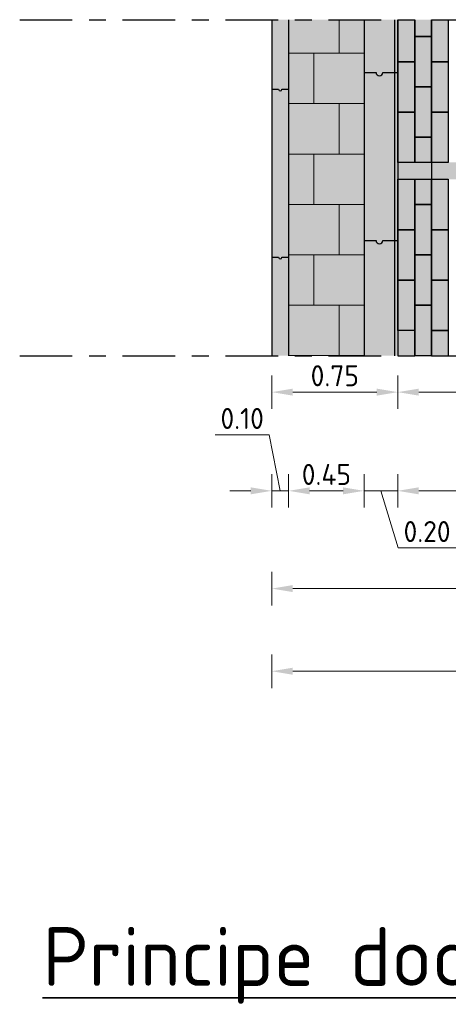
# Model space of a CAD drawing. Header units: metres. Extents: x 104013 to 108981, y 427946 to 428479.
# Tile 92 of 256: x 108725.23 to 108727.78, y 428271.46 to 428277.32. Entities that reach past the tile are written whole.
import ezdxf

# ---------------------------------------------------------------- set-up
doc = ezdxf.new("R2010")
doc.units = ezdxf.units.M
doc.linetypes.add('CENTER', pattern=[2, 1.25, -0.25, 0.25, -0.25])
doc.linetypes.add('XX-AFBREEK', pattern=[7, 4, -1, 1, -1])
doc.layers.get('DefPoints').update_dxf_attribs({"color": 211, "lineweight": 18})
for name, color, linetype, lineweight in [('N-WE-VH-KANTOPSLUITING_ELEMENT_INRITBAND-SD', 252, 'Continuous', 25), ('N-WE-VH-KANTVERHARDING-M', 7, 'Continuous', 18), ('N-WE-VH-VERHARDING-GD', 7, 'Continuous', 25), ('N-WE-VH-VERHARDING_TEGEL-AD-50', 252, 'Continuous', 18), ('X-XX-AL-AFBREEKLIJN-GD', 7, 'XX-AFBREEK', 25), ('X-XX-AL-T35', 7, 'Continuous', 35)]:
    doc.layers.add(name, color=color, linetype=linetype, lineweight=lineweight)
doc.layers.add('N-WE-VH-VERHARDING-AP_VOETPAD', color=7, linetype='Continuous', true_color=0xdbdbdb)
doc.styles.add('NLCS-ISO-M50-T25', font='NLCS-ISO.ttf', dxfattribs={"height": 0.125})
doc.styles.add('NLCS-ISO-M50-T35', font='NLCS-ISO.ttf', dxfattribs={"height": 0.175})
doc.dimstyles.new('NLCS-M50-T25-PIJL_l2_h1', dxfattribs={"dimscale": 0.05, "dimtxt": 2.5, "dimasz": 2.5, "dimexe": 2, "dimexo": 2, "dimgap": 0.7, "dimtad": 1, "dimzin": 0, "dimdsep": 46, "dimtxsty": 'NLCS-ISO-M50-T25', "dimcen": 2.5, "dimdle": 2, "dimclrd": 256, "dimclre": 256, "dimclrt": 256, "dimadec": 1, "dimazin": 0, "dimtfac": 1, "dimtofl": 0, "dimtmove": 1, "dimatfit": 0, "dimfxl": 2, "dimfxlon": 1, "dimtfillclr": 256, "dimtolj": 1, "dimtzin": 0, "dimlwd": 18, "dimlwe": 18, "dimarcsym": 0})

# ---------------------------------------------------------------- blocks, each defined once
blk = doc.blocks.new('*D906')
at = {"layer": 'DefPoints', "color": 0, "transparency": 16777216}
for p in [(108727.2806, 428275.8422), (108727.4806, 428275.6222), (108727.4806, 428274.5162)]:
    blk.add_point(p, dxfattribs=at)
at = {"layer": 'N-WE-VH-KANTVERHARDING-M', "lineweight": 18, "transparency": 16777216}
for p, q in [((108727.2806, 428274.6162), (108727.2806, 428274.4162)), ((108727.4806, 428274.6162), (108727.4806, 428274.4162)), ((108727.1556, 428274.5162), (108727.0306, 428274.5162)), ((108727.2806, 428274.5162), (108727.4806, 428274.5162)), ((108727.3806, 428274.5162), (108727.4826, 428274.1762)), ((108727.6056, 428274.5162), (108727.7306, 428274.5162)), ((108727.4826, 428274.1762), (108727.8276, 428274.1762))]:
    blk.add_line(p, q, dxfattribs=at)
at = {"layer": 'N-WE-VH-KANTVERHARDING-M', "transparency": 16777216}
for points in [[(108727.1556, 428274.5371), (108727.1556, 428274.4954), (108727.2806, 428274.5162)], [(108727.6056, 428274.5371), (108727.6056, 428274.4954), (108727.4806, 428274.5162)]]:
    blk.add_solid(points, dxfattribs=at)
at = {"layer": 'N-WE-VH-KANTVERHARDING-M', "transparency": 16777216, "insert": (108727.6551, 428274.2737), "char_height": 0.125, "attachment_point": 5, "style": 'NLCS-ISO-M50-T25'}
blk.add_mtext('\\A1;0.20', dxfattribs=at)
blk = doc.blocks.new('*D907')
at = {"layer": 'DefPoints', "color": 0, "transparency": 16777216}
for p in [(108727.4806, 428275.6222), (108732.18, 428275.6183), (108732.18, 428274.5162)]:
    blk.add_point(p, dxfattribs=at)
at = {"layer": 'N-WE-VH-KANTVERHARDING-M', "lineweight": 18, "transparency": 16777216}
for p, q in [((108727.4806, 428274.6162), (108727.4806, 428274.4162)), ((108732.18, 428274.6162), (108732.18, 428274.4162)), ((108727.6056, 428274.5162), (108732.055, 428274.5162))]:
    blk.add_line(p, q, dxfattribs=at)
at = {"layer": 'N-WE-VH-KANTVERHARDING-M', "transparency": 16777216}
for points in [[(108727.6056, 428274.5371), (108727.6056, 428274.4954), (108727.4806, 428274.5162)], [(108732.055, 428274.5371), (108732.055, 428274.4954), (108732.18, 428274.5162)]]:
    blk.add_solid(points, dxfattribs=at)
at = {"layer": 'N-WE-VH-KANTVERHARDING-M', "transparency": 16777216, "insert": (108729.8303, 428274.6137), "char_height": 0.125, "attachment_point": 5, "style": 'NLCS-ISO-M50-T25'}
blk.add_mtext('\\A1;4.70', dxfattribs=at)
blk = doc.blocks.new('*D913')
at = {"layer": 'DefPoints', "color": 0, "transparency": 16777216}
for p in [(108726.7313, 428275.6964), (108732.18, 428275.1365), (108726.7313, 428273.9344)]:
    blk.add_point(p, dxfattribs=at)
at = {"layer": 'N-WE-VH-KANTVERHARDING-M', "lineweight": 18, "transparency": 16777216}
for p, q in [((108726.7313, 428274.0344), (108726.7313, 428273.8344)), ((108732.18, 428274.0344), (108732.18, 428273.8344)), ((108732.055, 428273.9344), (108726.8563, 428273.9344))]:
    blk.add_line(p, q, dxfattribs=at)
at = {"layer": 'N-WE-VH-KANTVERHARDING-M', "transparency": 16777216}
for points in [[(108726.8563, 428273.9552), (108726.8563, 428273.9136), (108726.7313, 428273.9344)], [(108732.055, 428273.9552), (108732.055, 428273.9136), (108732.18, 428273.9344)]]:
    blk.add_solid(points, dxfattribs=at)
at = {"layer": 'N-WE-VH-KANTVERHARDING-M', "transparency": 16777216, "insert": (108729.4557, 428274.0319), "char_height": 0.125, "attachment_point": 5, "style": 'NLCS-ISO-M50-T25'}
blk.add_mtext('\\A1;5.45', dxfattribs=at)
blk = doc.blocks.new('*D900')
at = {"layer": 'DefPoints', "color": 0, "transparency": 16777216}
for p in [(108726.8313, 428275.8964), (108727.2806, 428275.8422), (108726.8313, 428274.5162)]:
    blk.add_point(p, dxfattribs=at)
at = {"layer": 'N-WE-VH-KANTVERHARDING-M', "lineweight": 18, "transparency": 16777216}
for p, q in [((108726.8313, 428274.6162), (108726.8313, 428274.4162)), ((108727.2806, 428274.6162), (108727.2806, 428274.4162)), ((108727.1556, 428274.5162), (108726.9563, 428274.5162))]:
    blk.add_line(p, q, dxfattribs=at)
at = {"layer": 'N-WE-VH-KANTVERHARDING-M', "transparency": 16777216}
for points in [[(108726.9563, 428274.5371), (108726.9563, 428274.4954), (108726.8313, 428274.5162)], [(108727.1556, 428274.5371), (108727.1556, 428274.4954), (108727.2806, 428274.5162)]]:
    blk.add_solid(points, dxfattribs=at)
at = {"layer": 'N-WE-VH-KANTVERHARDING-M', "transparency": 16777216, "insert": (108727.056, 428274.6137), "char_height": 0.125, "attachment_point": 5, "style": 'NLCS-ISO-M50-T25'}
blk.add_mtext('\\A1;0.45', dxfattribs=at)
blk = doc.blocks.new('*D901')
at = {"layer": 'DefPoints', "color": 0, "transparency": 16777216}
for p in [(108726.7306, 428275.8884), (108726.8313, 428275.8932), (108726.7306, 428274.5162)]:
    blk.add_point(p, dxfattribs=at)
at = {"layer": 'N-WE-VH-KANTVERHARDING-M', "lineweight": 18, "transparency": 16777216}
for p, q in [((108726.7149, 428274.8493), (108726.3949, 428274.8493)), ((108726.781, 428274.5162), (108726.7149, 428274.8493)), ((108726.7306, 428274.6162), (108726.7306, 428274.4162)), ((108726.8313, 428274.6162), (108726.8313, 428274.4162)), ((108726.6056, 428274.5162), (108726.4806, 428274.5162)), ((108726.8313, 428274.5162), (108726.7306, 428274.5162)), ((108726.9563, 428274.5162), (108727.0813, 428274.5162))]:
    blk.add_line(p, q, dxfattribs=at)
at = {"layer": 'N-WE-VH-KANTVERHARDING-M', "transparency": 16777216}
for points in [[(108726.6056, 428274.5371), (108726.6056, 428274.4954), (108726.7306, 428274.5162)], [(108726.9563, 428274.5371), (108726.9563, 428274.4954), (108726.8313, 428274.5162)]]:
    blk.add_solid(points, dxfattribs=at)
at = {"layer": 'N-WE-VH-KANTVERHARDING-M', "transparency": 16777216, "insert": (108726.5549, 428274.9468), "char_height": 0.125, "attachment_point": 5, "style": 'NLCS-ISO-M50-T25'}
blk.add_mtext('\\A1;0.10', dxfattribs=at)
blk = doc.blocks.new('*D915')
at = {"layer": 'DefPoints', "color": 0, "transparency": 16777216}
for p in [(108727.4806, 428275.7522), (108731.88, 428275.6383), (108727.4806, 428275.1037)]:
    blk.add_point(p, dxfattribs=at)
at = {"layer": 'N-WE-VH-KANTVERHARDING-M', "lineweight": 18, "transparency": 16777216}
for p, q in [((108727.4806, 428275.2037), (108727.4806, 428275.0037)), ((108731.88, 428275.2037), (108731.88, 428275.0037)), ((108731.755, 428275.1037), (108727.6056, 428275.1037))]:
    blk.add_line(p, q, dxfattribs=at)
at = {"layer": 'N-WE-VH-KANTVERHARDING-M', "transparency": 16777216}
for points in [[(108727.6056, 428275.1245), (108727.6056, 428275.0829), (108727.4806, 428275.1037)], [(108731.755, 428275.1245), (108731.755, 428275.0829), (108731.88, 428275.1037)]]:
    blk.add_solid(points, dxfattribs=at)
at = {"layer": 'N-WE-VH-KANTVERHARDING-M', "transparency": 16777216, "insert": (108729.6803, 428275.2012), "char_height": 0.125, "attachment_point": 5, "style": 'NLCS-ISO-M50-T25'}
blk.add_mtext('\\A1;4.40', dxfattribs=at)
blk = doc.blocks.new('*D916')
at = {"layer": 'DefPoints', "color": 0, "transparency": 16777216}
for p in [(108726.7313, 428275.8964), (108727.4806, 428275.7522), (108726.7313, 428275.1037)]:
    blk.add_point(p, dxfattribs=at)
at = {"layer": 'N-WE-VH-KANTVERHARDING-M', "lineweight": 18, "transparency": 16777216}
for p, q in [((108726.7313, 428275.2037), (108726.7313, 428275.0037)), ((108727.4806, 428275.2037), (108727.4806, 428275.0037)), ((108727.3556, 428275.1037), (108726.8563, 428275.1037))]:
    blk.add_line(p, q, dxfattribs=at)
at = {"layer": 'N-WE-VH-KANTVERHARDING-M', "transparency": 16777216}
for points in [[(108726.8563, 428275.1245), (108726.8563, 428275.0829), (108726.7313, 428275.1037)], [(108727.3556, 428275.1245), (108727.3556, 428275.0829), (108727.4806, 428275.1037)]]:
    blk.add_solid(points, dxfattribs=at)
at = {"layer": 'N-WE-VH-KANTVERHARDING-M', "transparency": 16777216, "insert": (108727.106, 428275.2012), "char_height": 0.125, "attachment_point": 5, "style": 'NLCS-ISO-M50-T25'}
blk.add_mtext('\\A1;0.75', dxfattribs=at)
blk = doc.blocks.new('*D897')
at = {"layer": 'DefPoints', "color": 0, "transparency": 16777216}
for p in [(108726.7306, 428275.5388), (108743.6294, 428275.5388), (108743.6294, 428273.4424)]:
    blk.add_point(p, dxfattribs=at)
at = {"layer": 'N-WE-VH-KANTVERHARDING-M', "lineweight": 18, "transparency": 16777216}
for p, q in [((108726.7306, 428273.5424), (108726.7306, 428273.3424)), ((108743.6294, 428273.5424), (108743.6294, 428273.3424)), ((108726.8556, 428273.4424), (108743.5044, 428273.4424))]:
    blk.add_line(p, q, dxfattribs=at)
at = {"layer": 'N-WE-VH-KANTVERHARDING-M', "transparency": 16777216}
for points in [[(108726.8556, 428273.4632), (108726.8556, 428273.4216), (108726.7306, 428273.4424)], [(108743.5044, 428273.4632), (108743.5044, 428273.4216), (108743.6294, 428273.4424)]]:
    blk.add_solid(points, dxfattribs=at)
at = {"layer": 'N-WE-VH-KANTVERHARDING-M', "transparency": 16777216, "insert": (108735.18, 428273.5399), "char_height": 0.125, "attachment_point": 5, "style": 'NLCS-ISO-M50-T25'}
blk.add_mtext('\\A1;16.90', dxfattribs=at)

msp = doc.modelspace()

# ---------------------------------------------------------------- hatches: boundary and pattern name
at = {"layer": 'N-WE-VH-KANTOPSLUITING_ELEMENT_INRITBAND-SD'}
h = msp.add_hatch(color=253, dxfattribs=at)
h.dxf.hatch_style = 1
h.paths.add_polyline_path([(108726.8313, 428275.3207), (108726.8313, 428277.3207), (108726.7313, 428277.3207), (108726.7313, 428275.3207)])
h = msp.add_hatch(color=253, dxfattribs=at)
h.dxf.hatch_style = 1
h.paths.add_polyline_path([(108727.2813, 428275.3207), (108727.2813, 428277.3207), (108727.4813, 428277.3207), (108727.4813, 428275.3207)])
at = {"layer": 'N-WE-VH-VERHARDING-AP_VOETPAD'}
for points in [[(108727.2813, 428277.3207), (108726.8316, 428277.3207), (108726.8313, 428275.3207), (108727.2813, 428275.3207)], [(108727.4813, 428276.7707), (108727.5813, 428276.7707), (108727.5813, 428276.4707), (108727.4813, 428276.4707)]]:
    msp.add_hatch(color=256, dxfattribs=at).paths.add_polyline_path(points)
h = msp.add_hatch(color=256, dxfattribs=at)
h.paths.add_polyline_path([(108727.4813, 428277.0707), (108727.5813, 428277.0707), (108727.5813, 428276.9207), (108727.5813, 428276.7707), (108727.4813, 428276.7707)])
h.paths.add_polyline_path([(108727.5813, 428277.2207), (108727.6813, 428277.2207), (108727.6813, 428277.0707), (108727.6813, 428276.9207), (108727.5813, 428276.9207)])
h.paths.add_polyline_path([(108727.6813, 428277.0707), (108727.7813, 428277.0707), (108727.7813, 428276.7707), (108727.6813, 428276.7707)])
h.paths.add_polyline_path([(108727.6813, 428277.3207), (108727.7813, 428277.3207), (108727.7813, 428277.0707), (108727.6813, 428277.0707)])
h.paths.add_polyline_path([(108727.5813, 428277.3207), (108727.6813, 428277.3207), (108727.6813, 428277.2207), (108727.5813, 428277.2207)])
h.paths.add_polyline_path([(108727.4813, 428277.3207), (108727.5813, 428277.3207), (108727.5813, 428277.2207), (108727.5813, 428277.0707), (108727.4813, 428277.0707)])
h = msp.add_hatch(color=256, dxfattribs=at)
h.paths.add_polyline_path([(108727.6813, 428276.7707), (108727.7813, 428276.7707), (108727.7813, 428276.4707), (108727.6813, 428276.4707)])
h.paths.add_polyline_path([(108727.5813, 428276.9207), (108727.6813, 428276.9207), (108727.6813, 428276.6207), (108727.5813, 428276.6207)])
h.paths.add_polyline_path([(108727.5813, 428276.6207), (108727.6813, 428276.6207), (108727.6813, 428276.4707), (108727.5813, 428276.4707)])
h = msp.add_hatch(color=256, dxfattribs=at)
h.dxf.hatch_style = 1
h.paths.add_polyline_path([(108727.4813, 428276.4707), (108727.6813, 428276.4707), (108727.6813, 428276.3707), (108727.4813, 428276.3707)])
at = {"layer": 'N-WE-VH-VERHARDING-AP_VOETPAD', "true_color": 0xffffff}
h = msp.add_hatch(color=7, dxfattribs=at)
h.dxf.hatch_style = 1
h.paths.add_polyline_path([(108727.6813, 428276.4707), (108727.8813, 428276.4707), (108727.8813, 428276.3707), (108727.6813, 428276.3707)])
at = {"layer": 'N-WE-VH-VERHARDING-AP_VOETPAD'}
h = msp.add_hatch(color=256, dxfattribs=at)
h.paths.add_polyline_path([(108727.6813, 428276.2207), (108727.6813, 428276.3707), (108727.7813, 428276.3707), (108727.7813, 428276.2207), (108727.7813, 428276.0707), (108727.6813, 428276.0707)])
h.paths.add_polyline_path([(108727.5813, 428276.3707), (108727.6813, 428276.3707), (108727.6813, 428276.2207), (108727.5813, 428276.2207)])
h.paths.add_polyline_path([(108727.4813, 428276.3707), (108727.5813, 428276.3707), (108727.5813, 428276.2207), (108727.5813, 428276.0707), (108727.4813, 428276.0707)])
h.paths.add_polyline_path([(108727.5813, 428276.0707), (108727.5813, 428276.2207), (108727.6813, 428276.2207), (108727.6813, 428275.9207), (108727.5813, 428275.9207)])
h.paths.add_polyline_path([(108727.6813, 428276.0707), (108727.7813, 428276.0707), (108727.7813, 428275.7707), (108727.6813, 428275.7707), (108727.6813, 428275.9207)])
h.paths.add_polyline_path([(108727.5813, 428275.9207), (108727.6813, 428275.9207), (108727.6813, 428275.6207), (108727.5813, 428275.6207), (108727.5813, 428275.7707)])
h.paths.add_polyline_path([(108727.4813, 428276.0707), (108727.5813, 428276.0707), (108727.5813, 428275.7707), (108727.4813, 428275.7707)])
h.paths.add_polyline_path([(108727.4813, 428275.7707), (108727.5813, 428275.7707), (108727.5813, 428275.4707), (108727.4813, 428275.4707)])
h.paths.add_polyline_path([(108727.4813, 428275.4707), (108727.5813, 428275.4707), (108727.5813, 428275.3207), (108727.4813, 428275.3207)])
h.paths.add_polyline_path([(108727.5813, 428275.4707), (108727.5813, 428275.6207), (108727.6813, 428275.6207), (108727.6813, 428275.3207), (108727.5813, 428275.3207)])
h = msp.add_hatch(color=256, dxfattribs=at)
h.paths.add_polyline_path([(108727.6813, 428275.4707), (108727.7813, 428275.4707), (108727.7813, 428275.3207), (108727.6813, 428275.3207)])
h.paths.add_polyline_path([(108727.6813, 428275.6207), (108727.6813, 428275.7707), (108727.7813, 428275.7707), (108727.7813, 428275.4707), (108727.6813, 428275.4707)])
at = {"layer": 'N-WE-VH-VERHARDING_TEGEL-AD-50'}
h = msp.add_hatch(dxfattribs=at)
h.set_pattern_fill('AVH-TEGEL_300X300_HALFST', color=256, angle=90, pattern_type=2)
h.set_pattern_definition([(90, (108728.93134, 428275.32073), (-0.15, 0.3), [0.3, -0.3]), (180, (108728.93134, 428275.32073), (-4e-17, -0.3), [])])
h.paths.add_polyline_path([(108726.8313, 428275.3207), (108727.2813, 428275.3207), (108727.2813, 428277.3207), (108726.8313, 428277.3207)])

# ---------------------------------------------------------------- linework, layer by layer
at = {"layer": 'N-WE-VH-VERHARDING-AP_VOETPAD', "flags": 128}
msp.add_lwpolyline([(108726.7313, 428277.3207), (108726.7313, 428275.3207)], dxfattribs=at)
at = {"layer": 'N-WE-VH-VERHARDING-GD', "flags": 128}
for points in [[(108726.7313, 428277.3207), (108726.7313, 428275.3207)], [(108726.8313, 428277.3207), (108726.8313, 428275.3207)], [(108727.2813, 428277.3207), (108727.2813, 428275.3207)], [(108727.2813, 428277.3207), (108727.2813, 428275.3207)], [(108727.4613, 428277.3207), (108727.4613, 428275.3207)], [(108727.4813, 428277.3207), (108727.4813, 428275.3207)], [(108727.4813, 428277.3207), (108727.4813, 428275.3207)]]:
    msp.add_lwpolyline(points, dxfattribs=at)
at = {"layer": 'N-WE-VH-VERHARDING-GD'}
for points in [[(108727.5813, 428277.3207), (108727.5813, 428277.0707), (108727.4813, 428277.0707), (108727.4813, 428277.3207)], [(108727.6813, 428277.3207), (108727.6813, 428277.2207), (108727.5813, 428277.2207), (108727.5813, 428277.3207)], [(108727.7813, 428277.3207), (108727.7813, 428277.0707), (108727.6813, 428277.0707), (108727.6813, 428277.3207)], [(108727.2813, 428277.0071), (108727.3513, 428277.0071)], [(108727.3913, 428277.0071), (108727.4813, 428277.0071)], [(108726.7313, 428276.9071), (108726.7713, 428276.9071)], [(108726.7913, 428276.9071), (108726.8313, 428276.9071)], [(108727.6813, 428276.4707), (108727.6813, 428276.3707)], [(108727.2813, 428276.0071), (108727.3513, 428276.0071)], [(108727.3913, 428276.0071), (108727.4813, 428276.0071)], [(108726.7313, 428275.9071), (108726.7713, 428275.9071)], [(108726.7913, 428275.9071), (108726.8313, 428275.9071)], [(108727.5813, 428275.4707), (108727.5813, 428275.3207)], [(108727.6813, 428275.3207), (108727.6813, 428275.4707)], [(108727.6813, 428275.3207), (108727.6813, 428275.4707), (108727.7813, 428275.4707), (108727.7813, 428275.3207)]]:
    msp.add_lwpolyline(points, dxfattribs=at)
for points in [[(108727.6813, 428276.9207), (108727.5813, 428276.9207), (108727.5813, 428277.2207), (108727.6813, 428277.2207)], [(108727.5813, 428276.7707), (108727.4813, 428276.7707), (108727.4813, 428277.0707), (108727.5813, 428277.0707)], [(108727.7813, 428276.7707), (108727.6813, 428276.7707), (108727.6813, 428277.0707), (108727.7813, 428277.0707)], [(108727.6813, 428276.6207), (108727.5813, 428276.6207), (108727.5813, 428276.9207), (108727.6813, 428276.9207)], [(108727.5813, 428276.4707), (108727.4813, 428276.4707), (108727.4813, 428276.7707), (108727.5813, 428276.7707)], [(108727.7813, 428276.4707), (108727.6813, 428276.4707), (108727.6813, 428276.7707), (108727.7813, 428276.7707)], [(108727.6813, 428276.4707), (108727.5813, 428276.4707), (108727.5813, 428276.6207), (108727.6813, 428276.6207)], [(108727.5813, 428276.0707), (108727.4813, 428276.0707), (108727.4813, 428276.3707), (108727.5813, 428276.3707)], [(108727.6813, 428276.2207), (108727.5813, 428276.2207), (108727.5813, 428276.3707), (108727.6813, 428276.3707)], [(108727.7813, 428276.0707), (108727.6813, 428276.0707), (108727.6813, 428276.3707), (108727.7813, 428276.3707)], [(108727.6813, 428275.9207), (108727.5813, 428275.9207), (108727.5813, 428276.2207), (108727.6813, 428276.2207)], [(108727.5813, 428275.7707), (108727.4813, 428275.7707), (108727.4813, 428276.0707), (108727.5813, 428276.0707)], [(108727.7813, 428275.7707), (108727.6813, 428275.7707), (108727.6813, 428276.0707), (108727.7813, 428276.0707)], [(108727.6813, 428275.6207), (108727.5813, 428275.6207), (108727.5813, 428275.9207), (108727.6813, 428275.9207)], [(108727.5813, 428275.4707), (108727.4813, 428275.4707), (108727.4813, 428275.7707), (108727.5813, 428275.7707)], [(108727.7813, 428275.4707), (108727.6813, 428275.4707), (108727.6813, 428275.7707), (108727.7813, 428275.7707)], [(108727.6813, 428275.3207), (108727.5813, 428275.3207), (108727.5813, 428275.6207), (108727.6813, 428275.6207)]]:
    msp.add_lwpolyline(points, close=True, dxfattribs=at)
for centre, radius in [((108727.3713, 428277.0071), 0.02), ((108726.7813, 428276.9071), 0.01), ((108727.3713, 428276.0071), 0.02), ((108726.7813, 428275.9071), 0.01)]:
    msp.add_arc(centre, radius, 180, 0, dxfattribs=at)
at = {"layer": 'X-XX-AL-AFBREEKLIJN-GD', "linetype": 'CENTER', "ltscale": 0.25}
for points in [[(108725.2313, 428277.3207), (108745.1286, 428277.3207)], [(108725.2313, 428275.3207), (108745.1286, 428275.3207)]]:
    msp.add_lwpolyline(points, dxfattribs=at)

# ---------------------------------------------------------------- texts
at = {"layer": 'X-XX-AL-T35', "insert": (108725.3672, 428271.9192), "char_height": 0.35, "width": 11.829288, "attachment_point": 1, "rotation": 359.99456, "style": 'NLCS-ISO-M50-T35'}
msp.add_mtext('{\\LPrincipe doorsnede D-D}', dxfattribs=at)

# ---------------------------------------------------------------- dimensions: what is measured, and where the dimension line sits
at = {"layer": 'N-WE-VH-KANTVERHARDING-M'}
for base, p1, p2, picture, middle in [((108726.7306, 428274.5162), (108726.8313, 428275.8932), (108726.7306, 428275.8884), '*D901', (108726.6799, 428274.8493)), ((108726.8313, 428274.5162), (108727.2806, 428275.8422), (108726.8313, 428275.8964), '*D900', (108727.056, 428274.5162))]:
    dim = msp.add_linear_dim(base=base, p1=p1, p2=p2, angle=180, dimstyle='NLCS-M50-T25-PIJL_l2_h1', dxfattribs=at)
    dim.commit()
    dim.dimension.update_dxf_attribs({"geometry": picture, "text_midpoint": middle, "dimtype": 160})
for base, p1, p2, picture, middle in [((108726.7313, 428275.1037), (108727.4806, 428275.7522), (108726.7313, 428275.8964), '*D916', (108727.106, 428275.2012)), ((108727.4806, 428275.1037), (108731.88, 428275.6383), (108727.4806, 428275.7522), '*D915', (108729.6803, 428275.2012))]:
    dim = msp.add_linear_dim(base=base, p1=p1, p2=p2, dimstyle='NLCS-M50-T25-PIJL_l2_h1', dxfattribs=at)
    dim.commit()
    dim.dimension.update_dxf_attribs({"geometry": picture, "text_midpoint": middle})
for base, p1, p2, picture, middle in [((108727.4806, 428274.5162), (108727.2806, 428275.8422), (108727.4806, 428275.6222), '*D906', (108727.5176, 428274.2737)), ((108726.7313, 428273.9344), (108732.18, 428275.1365), (108726.7313, 428275.6964), '*D913', (108729.4557, 428274.0319)), ((108732.18, 428274.5162), (108727.4806, 428275.6222), (108732.18, 428275.6183), '*D907', (108729.8303, 428274.6137))]:
    dim = msp.add_linear_dim(base=base, p1=p1, p2=p2, angle=180, dimstyle='NLCS-M50-T25-PIJL_l2_h1', dxfattribs=at)
    dim.commit()
    dim.dimension.update_dxf_attribs({"geometry": picture, "text_midpoint": middle})
dim = msp.add_aligned_dim(p1=(108726.7306, 428275.5388), p2=(108743.6294, 428275.5388), distance=-2.0964, dimstyle='NLCS-M50-T25-PIJL_l2_h1', dxfattribs=at)
dim.commit()
dim.dimension.update_dxf_attribs({"geometry": '*D897', "text_midpoint": (108735.18, 428273.5399)})

doc.saveas('drawing.dxf')
